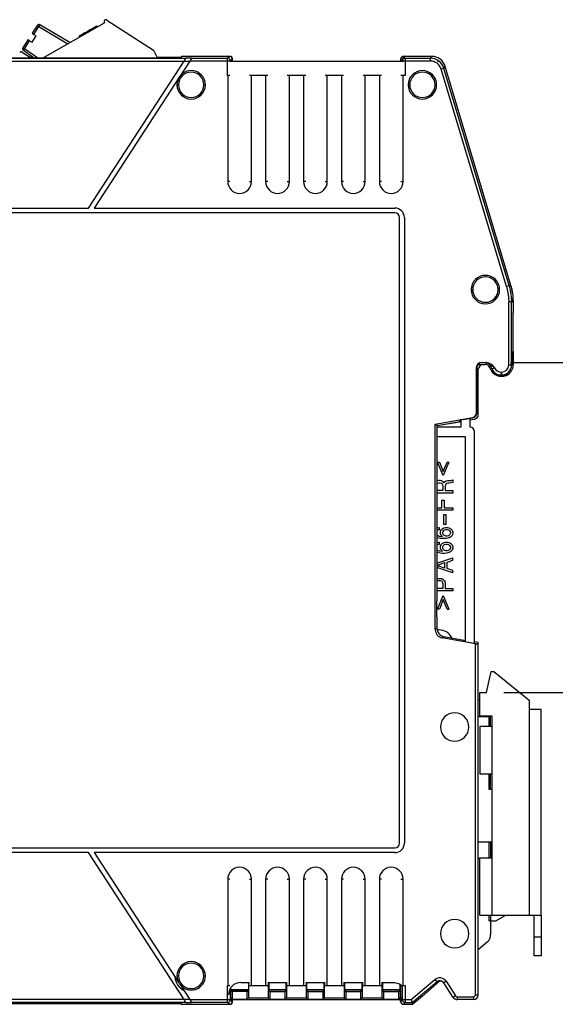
# Model space of a CAD drawing. Header units: millimetres. Extents: x 0 to 559, y 0 to 432.
# Tile 10 of 17: x 420 to 476, y 87 to 191. Entities that reach past the tile are written whole.
import ezdxf

# ---------------------------------------------------------------- set-up
doc = ezdxf.new("R2010")
doc.units = ezdxf.units.MM
doc.header["$LTSCALE"] = 2
doc.layers.add('DIMENSIONS', color=140, linetype='Continuous', lineweight=25)
doc.styles.add('SLDTEXTSTYLE0', font='TXT', dxfattribs={"width": 0.7})
doc.dimstyles.new('SLDDIMSTYLE1', dxfattribs={"dimtxt": 4.316016, "dimasz": 6.604, "dimexe": 0, "dimexo": 0.0625, "dimgap": 1.079004, "dimtad": 0, "dimtih": 1, "dimtoh": 1, "dimrnd": 1e-09, "dimzin": 12, "dimdsep": 46, "dimtxsty": 'SLDTEXTSTYLE0', "dimsah": 1, "dimcen": 0.09, "dimadec": 0, "dimazin": 3, "dimtfac": 1, "dimtmove": 0, "dimatfit": 0, "dimfxl": 0, "dimfrac": 2, "dimtolj": 1, "dimtzin": 12, "dimarcsym": 0})

# ---------------------------------------------------------------- blocks, each defined once
blk = doc.blocks.new('_D_4')
at = {"layer": 'DIMENSIONS'}
for p, q in [((486.14, 154.53), (486.14, 167.23)), ((471.53, 154.53), (492.49, 154.53)), ((479.73, 137.13), (478.28, 137.13)), ((478.28, 137.13), (478.28, 130.27)), ((492.55, 137.13), (494, 137.13)), ((494, 137.13), (494, 130.27)), ((478.28, 130.27), (479.73, 130.27)), ((494, 130.27), (492.55, 130.27)), ((470.81, 119.73), (492.49, 119.73)), ((486.14, 119.73), (486.14, 107.03))]:
    blk.add_line(p, q, dxfattribs=at)
for points in [[(486.14, 154.53), (487.15, 161.13), (485.12, 161.13)], [(486.14, 119.73), (485.12, 113.13), (487.15, 113.13)]]:
    blk.add_solid(points, dxfattribs=at)
at = {"layer": 'DIMENSIONS', "char_height": 4.233, "attachment_point": 1, "style": 'SLDTEXTSTYLE0'}
for s, insert in [('34.8', (479.73, 143.55)), ('1.37', (479.73, 135.73))]:
    blk.add_mtext(s, dxfattribs=dict(at, insert=insert))

msp = doc.modelspace()

# ---------------------------------------------------------------- linework, layer by layer
for p, q in [((421.595, 190.11), (421.047, 189.266)), ((421.763, 190.001), (421.595, 190.11)), ((421.866, 190.172), (421.763, 190.001)), ((425.002, 188.285), (421.866, 190.172)), ((422.118, 186.653), (428.675, 190.363)), ((428.726, 190.673), (428.732, 190.677)), ((428.938, 190.669), (433.841, 187.485)), ((421.047, 189.266), (421.215, 189.157)), ((421.215, 189.157), (421.763, 190.001)), ((421.466, 188.993), (421.215, 189.157)), ((421.763, 190.001), (424.802, 188.172)), ((426.194, 189.074), (426.112, 189.028)), ((426.316, 189.143), (426.194, 189.074)), ((426.243, 188.987), (426.194, 189.074)), ((426.438, 189.212), (426.316, 189.143)), ((426.316, 189.143), (426.365, 189.056)), ((426.601, 189.304), (426.438, 189.212)), ((426.438, 189.212), (426.488, 189.125)), ((426.764, 189.397), (426.601, 189.304)), ((426.601, 189.304), (426.65, 189.217)), ((426.886, 189.466), (426.764, 189.397)), ((426.764, 189.397), (426.813, 189.31)), ((426.968, 189.512), (426.886, 189.466)), ((426.886, 189.466), (426.936, 189.379)), ((427.09, 189.581), (426.968, 189.512)), ((426.968, 189.512), (427.017, 189.425)), ((427.212, 189.65), (427.09, 189.581)), ((427.09, 189.581), (427.139, 189.494)), ((427.375, 189.742), (427.212, 189.65)), ((427.212, 189.65), (427.262, 189.563)), ((427.457, 189.789), (427.375, 189.742)), ((427.375, 189.742), (427.425, 189.655)), ((427.62, 189.881), (427.457, 189.789)), ((427.457, 189.789), (427.506, 189.701)), ((427.783, 189.973), (427.62, 189.881)), ((427.62, 189.881), (427.669, 189.794)), ((427.864, 190.019), (427.783, 189.973)), ((427.783, 189.973), (427.832, 189.886)), ((427.905, 190.042), (427.864, 190.019)), ((427.864, 190.019), (427.913, 189.932)), ((427.905, 190.042), (427.954, 189.955)), ((420.611, 188.595), (420.063, 187.75)), ((420.231, 187.641), (420.779, 188.486)), ((420.779, 188.486), (420.611, 188.595)), ((420.779, 188.486), (421.03, 188.322)), ((421.03, 188.322), (421.466, 188.993)), ((426.031, 188.982), (425.99, 188.959)), ((425.99, 188.959), (426.039, 188.872)), ((426.112, 189.028), (426.031, 188.982)), ((426.031, 188.982), (426.08, 188.895)), ((426.112, 189.028), (426.162, 188.941)), ((420.003, 187.291), (420.985, 186.653)), ((420.063, 187.75), (420.231, 187.641)), ((420.231, 187.641), (420.116, 187.478)), ((420.116, 187.478), (421.296, 186.653)), ((421.645, 186.653), (420.231, 187.641)), ((433.841, 187.485), (434.265, 186.653)), ((436.678, 186.653), (368.214, 186.653)), ((416.091, 186.339), (437.07, 186.339)), ((416.286, 186.639), (437.265, 186.639)), ((420.85, 186.74), (421.17, 186.74)), ((426.999, 170.831), (437.07, 186.339)), ((434.221, 186.74), (436.681, 186.74)), ((437.666, 186.339), (436.612, 184.716)), ((436.681, 186.74), (436.624, 186.653)), ((436.793, 186.831), (436.678, 186.653)), ((436.681, 186.74), (436.793, 186.831)), ((441.963, 186.831), (436.793, 186.831)), ((441.863, 186.831), (436.793, 186.831)), ((437.07, 186.339), (437.666, 186.339)), ((437.215, 186.562), (437.263, 186.635)), ((437.265, 186.639), (437.263, 186.635)), ((437.859, 186.635), (437.263, 186.635)), ((441.671, 186.339), (437.666, 186.339)), ((437.859, 186.635), (437.811, 186.562)), ((437.859, 186.635), (437.861, 186.639)), ((437.861, 186.639), (441.671, 186.639)), ((441.671, 186.639), (441.863, 186.831)), ((441.671, 186.549), (441.671, 186.639)), ((441.671, 186.339), (441.671, 186.549)), ((441.671, 184.831), (441.671, 186.339)), ((441.971, 186.339), (441.671, 186.339)), ((441.895, 186.339), (460.182, 186.339)), ((441.971, 186.339), (442.163, 186.531)), ((442.163, 186.631), (442.163, 186.339)), ((442.163, 186.339), (442.163, 186.531)), ((459.914, 186.531), (460.106, 186.339)), ((459.914, 186.531), (459.914, 186.339)), ((460.406, 186.339), (460.106, 186.339)), ((460.164, 186.339), (460.164, 186.631)), ((460.214, 186.831), (460.406, 186.639)), ((463.207, 186.831), (460.214, 186.831)), ((463.207, 186.831), (460.364, 186.831)), ((460.406, 186.639), (460.406, 186.549)), ((460.406, 186.639), (463.064, 186.639)), ((460.406, 186.549), (460.406, 186.339)), ((460.406, 186.339), (460.406, 184.831)), ((463.064, 186.339), (460.406, 186.339)), ((463.064, 186.639), (463.207, 186.831)), ((463.064, 186.339), (463.064, 186.639)), ((463.83, 186.339), (463.957, 186.339)), ((463.994, 186.217), (463.957, 186.339)), ((464.501, 185.57), (464.214, 185.484)), ((471.091, 162.56), (464.214, 185.484)), ((464.501, 185.57), (464.644, 185.762)), ((471.378, 162.646), (464.501, 185.57)), ((471.57, 162.675), (464.644, 185.762)), ((436.523, 184.578), (427.595, 170.831)), ((436.546, 184.614), (436.523, 184.578)), ((436.6, 184.698), (436.533, 184.596)), ((436.546, 184.614), (436.589, 184.68)), ((436.589, 184.68), (436.612, 184.716)), ((441.683, 184.831), (441.671, 184.831)), ((441.683, 184.831), (441.683, 173.631)), ((441.907, 184.831), (441.683, 184.831)), ((444.187, 184.831), (443.964, 184.831)), ((444.187, 173.631), (444.187, 184.831)), ((445.683, 184.831), (444.187, 184.831)), ((445.683, 184.831), (445.683, 173.631)), ((445.907, 184.831), (445.683, 184.831)), ((448.187, 184.831), (447.964, 184.831)), ((448.187, 173.631), (448.187, 184.831)), ((449.683, 184.831), (448.187, 184.831)), ((449.683, 184.831), (449.683, 173.631)), ((449.907, 184.831), (449.683, 184.831)), ((452.187, 184.831), (451.964, 184.831)), ((452.187, 173.631), (452.187, 184.831)), ((453.683, 184.831), (452.187, 184.831)), ((453.683, 184.831), (453.683, 173.631)), ((453.907, 184.831), (453.683, 184.831)), ((456.187, 184.831), (455.964, 184.831)), ((456.187, 173.631), (456.187, 184.831)), ((457.683, 184.831), (456.187, 184.831)), ((457.683, 184.831), (457.683, 173.631)), ((457.907, 184.831), (457.683, 184.831)), ((460.187, 184.831), (459.964, 184.831)), ((460.187, 173.631), (460.187, 184.831)), ((460.406, 184.831), (460.187, 184.831)), ((436.324, 183.831), (436.481, 183.831)), ((439.166, 183.831), (439.324, 183.831)), ((460.727, 183.831), (460.884, 183.831)), ((463.57, 183.831), (463.727, 183.831)), ((441.907, 173.631), (441.683, 173.631)), ((443.964, 173.631), (444.187, 173.631)), ((445.907, 173.631), (445.683, 173.631)), ((447.964, 173.631), (448.187, 173.631)), ((449.907, 173.631), (449.683, 173.631)), ((451.964, 173.631), (452.187, 173.631)), ((453.907, 173.631), (453.683, 173.631)), ((455.964, 173.631), (456.187, 173.631)), ((457.907, 173.631), (457.683, 173.631)), ((459.964, 173.631), (460.187, 173.631)), ((406.02, 170.831), (426.999, 170.831)), ((427.595, 170.831), (459.324, 170.831)), ((459.324, 170.331), (374.624, 170.331)), ((459.824, 103.831), (459.824, 169.831)), ((460.324, 169.831), (460.324, 103.831)), ((467.374, 162.231), (467.531, 162.231)), ((470.216, 162.231), (470.374, 162.231)), ((471.091, 162.56), (471.378, 162.646)), ((471.57, 162.675), (471.378, 162.646)), ((471.77, 160.938), (471.77, 161.005)), ((471.331, 154.281), (471.331, 160.923)), ((471.631, 160.923), (471.331, 160.923)), ((471.631, 160.923), (471.823, 160.951)), ((471.631, 154.281), (471.631, 160.923)), ((471.823, 159.813), (471.823, 160.951)), ((471.809, 159.806), (471.823, 159.813)), ((471.809, 155.681), (471.809, 159.806)), ((471.659, 155.236), (471.659, 154.281)), ((471.664, 155.536), (471.809, 155.681)), ((471.809, 155.681), (471.809, 154.281)), ((467.926, 149.231), (467.926, 154.029)), ((467.926, 154.029), (467.959, 153.996)), ((467.959, 153.996), (467.959, 149.203)), ((468.094, 154.331), (468.864, 154.331)), ((468.124, 149.065), (468.124, 153.831)), ((468.426, 154.529), (468.994, 154.529)), ((468.426, 154.529), (468.459, 154.496)), ((468.91, 154.496), (468.459, 154.496)), ((468.928, 154.524), (468.91, 154.496)), ((469.441, 153.775), (469.317, 154.043)), ((469.363, 154.207), (469.381, 154.235)), ((469.363, 154.207), (469.542, 153.822)), ((469.381, 154.235), (469.568, 153.834)), ((469.568, 153.834), (469.542, 153.822)), ((469.839, 153.961), (469.568, 153.834)), ((469.804, 154.037), (469.839, 153.961)), ((471.331, 154.281), (471.631, 154.281)), ((471.659, 154.281), (471.631, 154.281)), ((471.659, 154.281), (471.809, 154.281)), ((470.526, 153.524), (470.574, 153.524)), ((470.526, 153.524), (470.526, 153.224)), ((470.526, 153.224), (470.574, 153.224)), ((470.526, 153.196), (470.526, 153.224)), ((470.526, 153.196), (470.574, 153.196)), ((470.574, 153.084), (470.526, 153.084)), ((470.574, 153.524), (470.574, 153.224)), ((470.574, 153.224), (470.574, 153.196)), ((471.168, 153.362), (471.153, 153.19)), ((463.576, 148.044), (467.513, 148.738)), ((466.521, 148.53), (467.546, 148.71)), ((467.274, 147.729), (467.274, 148.662)), ((467.274, 148.495), (467.71, 148.572)), ((467.513, 148.738), (467.546, 148.71)), ((467.959, 149.203), (467.926, 149.231)), ((463.576, 126.368), (463.576, 148.044)), ((463.773, 147.879), (463.576, 148.044)), ((463.752, 147.879), (463.773, 147.879)), ((463.752, 147.879), (463.752, 129.379)), ((463.774, 147.878), (463.752, 147.878)), ((466.274, 147.731), (463.752, 147.731)), ((463.773, 147.879), (466.142, 148.296)), ((463.774, 147.878), (466.224, 148.31)), ((466.142, 148.296), (466.221, 148.472)), ((466.224, 148.31), (466.224, 148.511)), ((466.224, 148.31), (466.274, 148.319)), ((466.274, 148.52), (466.274, 147.731)), ((463.752, 146.731), (466.724, 146.731)), ((466.724, 146.731), (466.724, 125.091)), ((467.724, 124.915), (467.724, 147.231)), ((464.424, 142.601), (463.824, 144.041)), ((463.824, 144.041), (464.024, 144.041)), ((464.024, 144.041), (464.424, 143.051)), ((464.424, 143.051), (464.824, 144.041)), ((465.024, 144.041), (464.424, 142.601)), ((464.824, 144.041), (465.024, 144.041)), ((463.774, 142.053), (463.752, 142.04)), ((463.752, 141.741), (463.824, 141.805)), ((463.947, 142.075), (463.774, 142.053)), ((463.824, 141.805), (463.949, 141.85)), ((464.099, 142.075), (463.947, 142.075)), ((463.949, 141.85), (464.098, 141.85)), ((464.098, 141.85), (464.224, 141.805)), ((464.273, 142.052), (464.099, 142.075)), ((464.224, 141.805), (464.299, 141.737)), ((464.273, 142.052), (464.424, 141.962)), ((464.299, 141.737), (464.348, 141.625)), ((464.348, 141.625), (464.373, 141.489)), ((464.373, 141.489), (464.373, 141.018)), ((464.424, 141.962), (464.499, 141.85)), ((464.499, 141.85), (464.574, 141.963)), ((464.574, 141.963), (464.724, 142.053)), ((464.649, 141.581), (464.623, 141.446)), ((464.623, 141.446), (464.623, 141.018)), ((464.699, 141.692), (464.649, 141.581)), ((464.774, 141.76), (464.699, 141.692)), ((464.724, 142.053), (464.899, 142.075)), ((464.899, 141.805), (464.774, 141.76)), ((464.899, 142.075), (465.049, 142.075)), ((465.048, 141.805), (464.899, 141.805)), ((465.249, 141.827), (465.048, 141.805)), ((465.049, 142.075), (465.224, 142.097)), ((465.049, 142.075), (465.049, 142.075)), ((465.224, 142.097), (465.424, 142.165)), ((465.424, 141.873), (465.249, 141.827)), ((465.424, 142.165), (465.424, 141.873)), ((464.373, 141.018), (463.752, 141.018)), ((465.424, 140.77), (463.752, 140.77)), ((464.623, 141.018), (465.424, 141.018)), ((465.424, 141.018), (465.424, 140.77)), ((463.752, 139.199), (464.275, 139.199)), ((464.275, 139.199), (464.275, 140.031)), ((464.275, 140.031), (464.525, 140.031)), ((464.525, 140.031), (464.525, 139.199)), ((464.525, 139.199), (465.424, 139.199)), ((465.424, 139.199), (465.424, 138.952)), ((465.424, 138.952), (463.752, 138.952)), ((464.474, 137.435), (464.474, 138.497)), ((464.474, 138.497), (464.699, 138.497)), ((464.699, 138.497), (464.699, 137.435)), ((463.824, 137.105), (463.948, 137.127)), ((463.948, 137.127), (463.998, 137.127)), ((463.998, 137.127), (463.998, 136.902)), ((464.699, 137.435), (464.474, 137.435)), ((464.525, 137.105), (464.671, 137.149)), ((464.671, 137.149), (464.874, 137.149)), ((464.874, 137.149), (465.019, 137.108)), ((463.752, 137.072), (463.824, 137.105)), ((463.8, 136.835), (463.752, 136.778)), ((463.752, 136.372), (463.798, 136.317)), ((463.828, 136.045), (463.752, 136.08)), ((463.798, 136.317), (463.873, 136.273)), ((463.876, 136.88), (463.8, 136.835)), ((463.873, 136.273), (464, 136.226)), ((463.998, 136.902), (463.876, 136.88)), ((464, 136.226), (464.349, 136.181)), ((464.125, 136.634), (464.148, 136.744)), ((464.125, 136.517), (464.125, 136.634)), ((464.146, 136.408), (464.125, 136.517)), ((464.223, 136.293), (464.146, 136.408)), ((464.148, 136.744), (464.197, 136.858)), ((464.197, 136.858), (464.248, 136.923)), ((464.349, 136.181), (464.223, 136.293)), ((464.248, 136.923), (464.324, 136.992)), ((464.324, 136.992), (464.424, 137.058)), ((464.375, 136.632), (464.424, 136.744)), ((464.375, 136.516), (464.375, 136.632)), ((464.424, 136.406), (464.375, 136.516)), ((464.424, 137.058), (464.525, 137.105)), ((464.424, 136.744), (464.498, 136.833)), ((464.498, 136.32), (464.424, 136.406)), ((464.498, 136.833), (464.572, 136.879)), ((464.573, 136.271), (464.498, 136.32)), ((464.572, 136.879), (464.698, 136.924)), ((464.698, 136.227), (464.573, 136.271)), ((464.698, 136.924), (464.848, 136.924)), ((464.849, 136.227), (464.698, 136.227)), ((464.848, 136.924), (464.972, 136.879)), ((464.969, 136.269), (464.849, 136.227)), ((465.048, 136.32), (464.969, 136.269)), ((464.972, 136.879), (465.049, 136.833)), ((465.125, 136.092), (465.015, 136.045)), ((465.019, 137.108), (465.122, 137.06)), ((465.123, 136.405), (465.048, 136.32)), ((465.049, 136.833), (465.125, 136.741)), ((465.122, 137.06), (465.221, 136.994)), ((465.173, 136.52), (465.123, 136.405)), ((465.125, 136.741), (465.173, 136.633)), ((465.223, 136.159), (465.125, 136.092)), ((465.173, 136.633), (465.173, 136.52)), ((465.221, 136.994), (465.298, 136.925)), ((465.299, 136.226), (465.223, 136.159)), ((465.298, 136.925), (465.352, 136.857)), ((465.349, 136.294), (465.299, 136.226)), ((465.399, 136.41), (465.349, 136.294)), ((465.352, 136.857), (465.396, 136.748)), ((465.396, 136.748), (465.424, 136.635)), ((465.424, 136.519), (465.399, 136.41)), ((465.424, 136.635), (465.424, 136.519)), ((463.752, 135.518), (463.824, 135.551)), ((463.8, 135.281), (463.752, 135.224)), ((463.876, 135.326), (463.8, 135.281)), ((463.824, 135.551), (463.948, 135.573)), ((463.95, 136.002), (463.828, 136.045)), ((463.998, 135.348), (463.876, 135.326)), ((463.948, 135.573), (463.998, 135.573)), ((464.106, 135.979), (463.95, 136.002)), ((463.998, 135.573), (463.998, 135.348)), ((464.321, 135.957), (464.106, 135.979)), ((464.125, 135.08), (464.148, 135.19)), ((464.125, 134.963), (464.125, 135.08)), ((464.148, 135.19), (464.197, 135.304)), ((464.197, 135.304), (464.248, 135.369)), ((464.248, 135.369), (464.324, 135.438)), ((464.526, 135.957), (464.321, 135.957)), ((464.324, 135.438), (464.424, 135.504)), ((464.375, 135.078), (464.424, 135.19)), ((464.375, 134.962), (464.375, 135.078)), ((464.424, 135.504), (464.525, 135.551)), ((464.424, 135.19), (464.498, 135.279)), ((464.498, 135.279), (464.572, 135.325)), ((464.525, 135.551), (464.671, 135.595)), ((464.754, 135.981), (464.526, 135.957)), ((464.572, 135.325), (464.698, 135.37)), ((464.671, 135.595), (464.874, 135.595)), ((464.698, 135.37), (464.848, 135.37)), ((464.901, 136.003), (464.754, 135.981)), ((464.848, 135.37), (464.972, 135.325)), ((464.874, 135.595), (465.019, 135.554)), ((465.015, 136.045), (464.901, 136.003)), ((464.972, 135.325), (465.049, 135.279)), ((465.019, 135.554), (465.122, 135.506)), ((465.049, 135.279), (465.125, 135.187)), ((465.122, 135.506), (465.221, 135.44)), ((465.125, 135.187), (465.173, 135.079)), ((465.173, 135.079), (465.173, 134.966)), ((465.221, 135.44), (465.298, 135.371)), ((465.298, 135.371), (465.352, 135.303)), ((465.352, 135.303), (465.396, 135.194)), ((465.396, 135.194), (465.424, 135.081)), ((465.424, 135.081), (465.424, 134.965)), ((463.752, 134.818), (463.798, 134.763)), ((463.828, 134.491), (463.752, 134.526)), ((463.798, 134.763), (463.873, 134.719)), ((463.95, 134.448), (463.828, 134.491)), ((463.873, 134.719), (464, 134.672)), ((464.106, 134.425), (463.95, 134.448)), ((464, 134.672), (464.349, 134.627)), ((464.321, 134.403), (464.106, 134.425)), ((464.146, 134.854), (464.125, 134.963)), ((464.223, 134.739), (464.146, 134.854)), ((464.349, 134.627), (464.223, 134.739)), ((464.526, 134.403), (464.321, 134.403)), ((464.424, 134.852), (464.375, 134.962)), ((464.498, 134.766), (464.424, 134.852)), ((464.573, 134.717), (464.498, 134.766)), ((464.754, 134.427), (464.526, 134.403)), ((464.698, 134.673), (464.573, 134.717)), ((464.849, 134.673), (464.698, 134.673)), ((464.901, 134.449), (464.754, 134.427)), ((464.969, 134.715), (464.849, 134.673)), ((465.015, 134.491), (464.901, 134.449)), ((465.048, 134.766), (464.969, 134.715)), ((465.125, 134.538), (465.015, 134.491)), ((465.123, 134.851), (465.048, 134.766)), ((465.173, 134.966), (465.123, 134.851)), ((465.223, 134.605), (465.125, 134.538)), ((465.299, 134.672), (465.223, 134.605)), ((465.349, 134.74), (465.299, 134.672)), ((465.399, 134.856), (465.349, 134.74)), ((465.424, 134.965), (465.399, 134.856)), ((463.752, 133.382), (465.424, 133.931)), ((463.757, 133.139), (464.572, 133.432)), ((464.572, 132.847), (463.757, 133.139)), ((464.572, 133.432), (464.572, 132.847)), ((464.823, 133.482), (465.424, 133.679)), ((464.823, 132.797), (464.823, 133.482)), ((465.424, 133.679), (465.424, 133.931)), ((465.424, 132.347), (463.752, 132.896)), ((465.424, 132.599), (464.823, 132.797)), ((465.424, 132.347), (465.424, 132.599)), ((463.752, 131.722), (463.774, 131.735)), ((463.752, 131.423), (463.823, 131.488)), ((463.774, 131.735), (463.947, 131.758)), ((463.823, 131.488), (463.948, 131.533)), ((463.947, 131.758), (464.101, 131.758)), ((463.948, 131.533), (464.099, 131.533)), ((464.099, 131.533), (464.224, 131.488)), ((464.101, 131.758), (464.274, 131.735)), ((464.224, 131.488), (464.298, 131.42)), ((464.274, 131.735), (464.423, 131.646)), ((464.298, 131.42), (464.349, 131.308)), ((464.349, 131.308), (464.373, 131.174)), ((464.373, 131.174), (464.373, 130.699)), ((464.423, 131.646), (464.523, 131.555)), ((464.523, 131.555), (464.598, 131.42)), ((464.598, 131.42), (464.623, 131.242)), ((464.623, 131.242), (464.623, 130.699)), ((464.373, 130.699), (463.752, 130.699)), ((465.424, 130.454), (463.752, 130.454)), ((463.824, 128.531), (464.424, 129.971)), ((464.424, 129.971), (465.024, 128.531)), ((464.623, 130.699), (465.424, 130.699)), ((465.424, 130.699), (465.424, 130.454)), ((463.716, 129.384), (463.752, 129.379)), ((463.716, 129.384), (463.716, 127.691)), ((464.424, 129.521), (464.024, 128.531)), ((464.824, 128.531), (464.424, 129.521)), ((464.024, 128.531), (463.824, 128.531)), ((464.824, 128.531), (465.024, 128.531)), ((463.752, 127.681), (463.716, 127.691)), ((463.752, 127.681), (463.752, 126.515)), ((463.752, 126.515), (463.576, 126.368)), ((463.974, 126.331), (463.787, 126.331)), ((464.32, 125.481), (464.496, 125.629)), ((467.824, 124.864), (464.32, 125.481)), ((464.496, 125.629), (466.602, 125.258)), ((466.674, 125.1), (466.602, 125.258)), ((466.674, 125.1), (468.124, 124.844)), ((468.124, 125.011), (467.724, 125.082)), ((467.824, 87.831), (467.824, 124.864)), ((468.124, 124.844), (468.124, 125.011)), ((468.124, 124.816), (468.124, 124.844)), ((468.124, 87.831), (468.124, 124.816)), ((468.974, 119.731), (469.474, 121.931)), ((469.474, 121.931), (469.774, 121.931)), ((469.774, 121.931), (473.474, 118.931)), ((468.274, 117.231), (468.274, 119.731)), ((468.274, 119.731), (468.974, 119.731)), ((468.274, 118.881), (468.124, 118.881)), ((473.474, 118.931), (473.474, 117.931)), ((473.474, 117.931), (473.474, 96.231)), ((474.774, 117.931), (473.474, 117.931)), ((474.774, 96.231), (474.774, 117.931)), ((468.124, 117.181), (469.424, 117.181)), ((469.574, 117.231), (468.274, 117.231)), ((469.224, 117.181), (469.224, 116.131)), ((469.424, 116.131), (469.424, 117.181)), ((469.574, 116.131), (469.574, 117.231)), ((468.274, 116.131), (468.274, 111.131)), ((469.574, 116.131), (468.274, 116.131)), ((469.574, 111.131), (469.574, 116.131)), ((468.274, 111.131), (469.574, 111.131)), ((469.224, 111.131), (469.224, 109.531)), ((469.424, 109.531), (469.424, 111.131)), ((469.574, 102.231), (469.574, 111.131)), ((469.224, 109.531), (469.424, 109.531)), ((469.424, 109.531), (469.574, 109.531)), ((469.224, 103.931), (468.124, 103.931)), ((469.224, 103.931), (469.224, 102.231)), ((469.424, 103.931), (469.224, 103.931)), ((469.424, 103.931), (469.424, 102.231)), ((469.574, 103.931), (469.424, 103.931)), ((374.624, 103.331), (459.324, 103.331)), ((426.999, 102.831), (406.02, 102.831)), ((437.07, 87.324), (426.999, 102.831)), ((427.595, 102.831), (436.523, 89.084)), ((459.324, 102.831), (427.595, 102.831)), ((468.124, 102.231), (468.274, 102.231)), ((468.274, 96.231), (468.274, 102.231)), ((469.574, 102.231), (468.274, 102.231)), ((469.574, 96.231), (469.574, 102.231)), ((441.683, 100.032), (441.683, 88.831)), ((441.907, 100.032), (441.683, 100.032)), ((443.964, 100.032), (444.187, 100.032)), ((444.187, 88.831), (444.187, 100.032)), ((445.683, 100.032), (445.683, 88.831)), ((445.907, 100.032), (445.683, 100.032)), ((447.964, 100.032), (448.187, 100.032)), ((448.187, 88.831), (448.187, 100.032)), ((449.683, 100.032), (449.683, 88.831)), ((449.907, 100.032), (449.683, 100.032)), ((451.964, 100.032), (452.187, 100.032)), ((452.187, 88.831), (452.187, 100.032)), ((453.683, 100.032), (453.683, 88.831)), ((453.907, 100.032), (453.683, 100.032)), ((455.964, 100.032), (456.187, 100.032)), ((456.187, 88.831), (456.187, 100.032)), ((457.683, 100.032), (457.683, 88.831)), ((457.907, 100.032), (457.683, 100.032)), ((459.964, 100.032), (460.187, 100.032)), ((460.187, 88.831), (460.187, 100.032)), ((468.274, 96.231), (469.574, 96.231)), ((469.224, 96.231), (469.224, 95.631)), ((469.424, 95.631), (469.224, 95.631)), ((469.424, 96.231), (469.424, 95.631)), ((469.424, 95.631), (469.974, 95.631)), ((469.424, 95.631), (469.424, 94.188)), ((469.574, 96.231), (473.474, 96.231)), ((469.974, 95.631), (471.013, 96.231)), ((473.474, 96.231), (474.774, 96.231)), ((473.974, 96.231), (473.974, 93.931)), ((474.774, 96.231), (474.774, 93.931)), ((474.774, 93.931), (473.974, 93.931)), ((473.974, 93.931), (473.974, 91.931)), ((474.774, 93.931), (474.774, 91.931)), ((468.124, 92.631), (469.066, 93.422)), ((474.774, 91.931), (473.974, 91.931)), ((436.324, 89.831), (436.481, 89.831)), ((439.166, 89.831), (439.324, 89.831)), ((461.033, 87.324), (463.546, 89.433)), ((463.546, 89.433), (463.739, 89.203)), ((436.546, 89.048), (436.523, 89.084)), ((436.589, 88.983), (436.546, 89.048)), ((436.589, 88.983), (436.612, 88.947)), ((436.612, 88.947), (437.666, 87.324)), ((441.683, 88.831), (441.671, 88.831)), ((441.671, 87.324), (441.671, 88.831)), ((441.683, 88.831), (441.907, 88.831)), ((441.971, 87.324), (441.971, 88.499)), ((441.983, 88.515), (441.983, 87.511)), ((441.996, 87.511), (441.996, 88.531)), ((442.01, 88.298), (442.01, 88.549)), ((442.01, 88.406), (443.861, 88.406)), ((443.861, 88.332), (442.01, 88.332)), ((442.01, 88.298), (442.135, 88.172)), ((443.059, 89.131), (443.964, 89.131)), ((443.735, 88.172), (443.861, 88.298)), ((443.861, 89.131), (443.861, 88.298)), ((443.875, 88.831), (443.875, 87.511)), ((443.875, 88.831), (443.887, 88.831)), ((443.887, 89.131), (443.887, 88.831)), ((443.887, 88.831), (444.187, 88.831)), ((444.187, 88.831), (445.683, 88.831)), ((445.683, 88.831), (445.983, 88.831)), ((445.907, 89.131), (447.964, 89.131)), ((445.983, 88.831), (445.983, 89.131)), ((445.983, 88.831), (445.996, 88.831)), ((445.996, 87.511), (445.996, 88.831)), ((446.01, 89.131), (446.01, 88.298)), ((446.01, 88.406), (447.861, 88.406)), ((447.861, 88.332), (446.01, 88.332)), ((446.01, 88.298), (446.135, 88.172)), ((447.735, 88.172), (447.861, 88.298)), ((447.861, 88.298), (447.861, 89.131)), ((447.875, 88.831), (447.875, 87.511)), ((447.875, 88.831), (447.887, 88.831)), ((447.887, 89.131), (447.887, 88.831)), ((447.887, 88.831), (448.187, 88.831)), ((448.187, 88.831), (449.683, 88.831)), ((449.683, 88.831), (449.983, 88.831)), ((449.907, 89.131), (451.964, 89.131)), ((449.983, 88.831), (449.983, 89.131)), ((449.983, 88.831), (449.996, 88.831)), ((449.996, 87.511), (449.996, 88.831)), ((450.01, 89.131), (450.01, 88.298)), ((450.01, 88.406), (451.861, 88.406)), ((451.861, 88.332), (450.01, 88.332)), ((450.01, 88.298), (450.135, 88.172)), ((451.735, 88.172), (451.861, 88.298)), ((451.861, 88.298), (451.861, 89.131)), ((451.875, 88.831), (451.875, 87.511)), ((451.875, 88.831), (451.887, 88.831)), ((451.887, 89.131), (451.887, 88.831)), ((451.887, 88.831), (452.187, 88.831)), ((452.187, 88.831), (453.683, 88.831)), ((453.683, 88.831), (453.983, 88.831)), ((453.907, 89.131), (455.964, 89.131)), ((453.983, 88.831), (453.983, 89.131)), ((453.983, 88.831), (453.996, 88.831)), ((453.996, 87.511), (453.996, 88.831)), ((454.01, 89.131), (454.01, 88.298)), ((454.01, 88.406), (455.861, 88.406)), ((455.861, 88.332), (454.01, 88.332)), ((454.01, 88.298), (454.135, 88.172)), ((455.735, 88.172), (455.861, 88.298)), ((455.861, 88.298), (455.861, 89.131)), ((455.875, 88.831), (455.875, 87.511)), ((455.875, 88.831), (455.887, 88.831)), ((455.887, 89.131), (455.887, 88.831)), ((455.887, 88.831), (456.187, 88.831)), ((456.187, 88.831), (457.683, 88.831)), ((457.683, 88.831), (457.983, 88.831)), ((457.907, 89.131), (459.268, 89.131)), ((457.983, 88.831), (457.983, 89.131)), ((457.983, 88.831), (457.996, 88.831)), ((457.996, 87.511), (457.996, 88.831)), ((458.01, 89.131), (458.01, 88.298)), ((458.01, 88.406), (459.861, 88.406)), ((459.861, 88.332), (458.01, 88.332)), ((458.01, 88.298), (458.135, 88.172)), ((459.735, 88.172), (459.861, 88.298)), ((459.861, 88.298), (459.861, 88.977)), ((459.875, 88.831), (459.875, 87.511)), ((459.887, 88.831), (459.875, 88.831)), ((459.887, 88.957), (459.887, 88.831)), ((459.887, 88.831), (460.187, 88.831)), ((460.094, 87.511), (460.094, 88.831)), ((460.106, 88.831), (460.106, 87.324)), ((460.187, 88.831), (460.406, 88.831)), ((460.406, 88.831), (460.406, 87.324)), ((461.142, 87.024), (463.739, 89.203)), ((464.016, 89.278), (462.246, 87.699)), ((463.739, 89.203), (463.759, 89.173)), ((464.732, 89.256), (464.48, 89.092)), ((465.476, 87.559), (464.48, 89.092)), ((464.732, 89.256), (465.727, 87.722)), ((437.07, 87.324), (416.091, 87.324)), ((437.666, 87.324), (437.07, 87.324)), ((437.666, 87.324), (441.671, 87.324)), ((441.671, 87.324), (441.971, 87.324)), ((441.671, 87.113), (441.671, 87.324)), ((442.163, 87.132), (441.971, 87.324)), ((442.163, 87.332), (441.983, 87.511)), ((441.983, 87.511), (441.996, 87.511)), ((442.135, 87.372), (441.996, 87.511)), ((442.135, 88.172), (442.135, 87.372)), ((443.735, 88.172), (442.135, 88.172)), ((442.135, 87.372), (443.735, 87.372)), ((442.163, 87.332), (442.163, 87.032)), ((442.163, 87.332), (442.163, 87.132)), ((442.163, 87.332), (459.914, 87.332)), ((443.735, 87.372), (443.735, 88.172)), ((443.875, 87.511), (443.735, 87.372)), ((443.875, 87.511), (445.996, 87.511)), ((444.164, 87.332), (446.164, 87.332)), ((446.135, 87.372), (445.996, 87.511)), ((446.135, 88.172), (446.135, 87.372)), ((446.135, 88.172), (447.735, 88.172)), ((446.135, 87.372), (447.735, 87.372)), ((447.735, 87.372), (447.735, 88.172)), ((447.875, 87.511), (447.735, 87.372)), ((447.875, 87.511), (449.996, 87.511)), ((448.164, 87.332), (450.164, 87.332)), ((450.135, 87.372), (449.996, 87.511)), ((450.135, 88.172), (450.135, 87.372)), ((450.135, 88.172), (451.735, 88.172)), ((450.135, 87.372), (451.735, 87.372)), ((451.735, 87.372), (451.735, 88.172)), ((451.875, 87.511), (451.735, 87.372)), ((451.875, 87.511), (453.996, 87.511)), ((452.164, 87.332), (454.164, 87.332)), ((454.135, 87.372), (453.996, 87.511)), ((454.135, 88.172), (454.135, 87.372)), ((454.135, 88.172), (455.735, 88.172)), ((454.135, 87.372), (455.735, 87.372)), ((455.735, 87.372), (455.735, 88.172)), ((455.875, 87.511), (455.735, 87.372)), ((455.875, 87.511), (457.996, 87.511)), ((456.164, 87.332), (458.164, 87.332)), ((458.135, 87.372), (457.996, 87.511)), ((458.135, 88.172), (458.135, 87.372)), ((458.135, 88.172), (459.735, 88.172)), ((458.135, 87.372), (459.735, 87.372)), ((459.735, 87.372), (459.735, 88.172)), ((459.875, 87.511), (459.735, 87.372)), ((459.875, 87.511), (460.094, 87.511)), ((460.094, 87.511), (459.914, 87.332)), ((459.914, 87.132), (459.914, 87.332)), ((460.106, 87.324), (459.914, 87.132)), ((460.106, 87.324), (460.406, 87.324)), ((460.406, 87.324), (461.033, 87.324)), ((460.406, 87.324), (460.406, 87.113)), ((462.246, 87.699), (461.212, 86.832)), ((465.727, 87.722), (465.476, 87.559)), ((465.895, 87.631), (467.624, 87.631)), ((465.895, 87.631), (465.895, 87.331)), ((467.624, 87.331), (465.895, 87.331)), ((467.624, 87.631), (467.624, 87.331)), ((467.824, 87.831), (468.124, 87.831)), ((436.678, 87.01), (368.214, 87.01)), ((391.027, 86.922), (436.681, 86.922)), ((437.265, 87.024), (416.286, 87.024)), ((436.681, 86.922), (436.624, 87.01)), ((436.678, 87.01), (436.793, 86.832)), ((436.681, 86.922), (436.793, 86.832)), ((436.793, 86.832), (441.963, 86.832)), ((436.793, 86.832), (441.863, 86.832)), ((437.263, 87.027), (437.215, 87.1)), ((437.263, 87.027), (437.859, 87.027)), ((437.263, 87.027), (437.265, 87.024)), ((437.811, 87.1), (437.859, 87.027)), ((437.861, 87.024), (437.859, 87.027)), ((441.671, 87.024), (437.861, 87.024)), ((441.671, 87.024), (441.671, 87.113)), ((441.863, 86.832), (441.671, 87.024)), ((460.214, 86.832), (460.406, 87.024)), ((460.214, 86.832), (461.212, 86.832)), ((460.364, 86.832), (460.897, 86.832)), ((460.406, 87.113), (460.406, 87.024)), ((460.406, 87.024), (461.142, 87.024)), ((461.212, 86.832), (461.142, 87.024))]:
    msp.add_line(p, q)
at = {"flags": 128}
for points in [[(437.07, 186.339), (437.154, 186.468), (437.215, 186.562)], [(437.811, 186.562), (437.75, 186.468), (437.666, 186.339)], [(471.091, 162.56), (471.271, 161.75), (471.331, 160.923)], [(471.378, 162.646), (471.568, 161.794), (471.631, 160.923)], [(471.77, 161.005), (471.767, 161.166), (471.759, 161.331)], [(468.994, 154.529), (468.945, 154.526), (468.928, 154.524)], [(470.574, 153.084), (470.807, 153.107), (471.012, 153.168)], [(459.268, 89.131), (459.822, 89.008), (460.168, 88.739)], [(437.215, 87.1), (437.154, 87.194), (437.07, 87.324)], [(437.666, 87.324), (437.75, 87.194), (437.811, 87.1)], [(461.033, 87.324), (461.06, 87.251), (461.082, 87.19), (461.111, 87.109), (461.134, 87.046), (461.142, 87.024)]]:
    msp.add_lwpolyline(points, dxfattribs=at)
for centre, radius, start, end in [((421.763, 190.001), 0.2, 58.95251, 147), ((428.823, 190.498), 0.2, 119, 222.52249), ((428.829, 190.502), 0.2, 57, 119), ((419.894, 187.123), 0.2, 57, 147), ((420.231, 187.641), 0.2, 147, 235.04749), ((441.671, 186.339), 0.3, 0.02044, 89.97956), ((441.863, 186.531), 0.3, 359.99804, 90.00196), ((460.214, 186.531), 0.3, 89.99804, 180.00196), ((460.406, 186.339), 0.3, 90.02044, 179.97956), ((463.064, 185.139), 1.5, 16.70141, 89.99784), ((463.065, 185.139), 1.2, 16.69791, 90.00133), ((437.824, 183.831), 1.343, 0, 180), ((437.824, 183.831), 1.5, 0, 143.85985), ((462.227, 183.831), 1.5, 0, 180), ((462.227, 183.831), 1.343, 0, 180), ((437.824, 183.831), 1.5, 150.14015, 180), ((437.824, 183.831), 1.5, 180, 0), ((437.824, 183.831), 1.343, 180, 0), ((462.227, 183.831), 1.5, 180, 0), ((462.227, 183.831), 1.343, 180, 0), ((442.935, 173.631), 1.252, 180, 0), ((446.935, 173.631), 1.252, 180, 0), ((450.935, 173.631), 1.252, 180, 360), ((454.935, 173.631), 1.252, 180, 360), ((458.935, 173.631), 1.252, 180, 360), ((459.324, 169.831), 1, 0, 90), ((459.324, 169.831), 0.5, 0, 90), ((468.874, 162.231), 1.5, 0, 180), ((468.874, 162.231), 1.343, 0, 180), ((468.874, 162.231), 1.5, 180, 0), ((468.874, 162.231), 1.343, 180, 0), ((476.117, 155.31), 4.458, 177.08921, 180.94539), ((468.426, 154.029), 0.5, 89.95696, 180.04304), ((468.459, 153.996), 0.5, 89.99804, 180.00196), ((468.624, 153.831), 0.5, 90, 180), ((468.865, 153.833), 0.498, 24.85748, 90.14808), ((468.911, 153.998), 0.498, 24.8536, 90.1464), ((468.928, 154.024), 0.5, 25.01197, 89.98803), ((468.891, 153.446), 1.087, 32.93257, 84.60568), ((467.728, 150.145), 4.412, 61.93654, 68.00368), ((470.526, 154.281), 1.197, 205, 270), ((470.526, 154.281), 1.086, 205, 270), ((470.526, 154.281), 1.058, 205, 270), ((470.525, 154.28), 0.757, 204.9492, 270.0508), ((470.574, 154.281), 0.758, 270, 360), ((470.574, 154.281), 1.058, 270, 0), ((470.574, 154.281), 1.236, 297.95825, 0), ((470.576, 154.33), 1.135, 269.78421, 301.44022), ((471.058, 153.358), 0.193, 215.17832, 299.3629), ((467.426, 149.231), 0.5, 279.99878, 0.00122), ((467.459, 149.203), 0.5, 279.99878, 0.00122), ((467.624, 149.065), 0.5, 280, 0), ((467.213, 144.157), 4.428, 98.99576, 102.9509), ((467.224, 147.231), 0.5, 0, 84.26083), ((464.476, 126.368), 0.9, 179.9981, 260.0019), ((464.652, 126.515), 0.9, 179.9981, 260.0019), ((463.974, 124.831), 1.5, 26.76995, 90), ((468.751, 129.741), 4.965, 259.23476, 262.74085), ((465.624, 116.081), 1.5, 0, 180), ((465.624, 116.081), 1.5, 180, 0), ((459.324, 103.831), 1, 270, 0), ((459.324, 103.831), 0.5, 270, 0), ((442.935, 100.032), 1.252, 360, 180), ((446.935, 100.032), 1.252, 360, 180), ((450.935, 100.032), 1.252, 0, 180), ((454.935, 100.032), 1.252, 0, 180), ((458.935, 100.032), 1.252, 0, 180), ((465.624, 94.281), 1.5, 0, 180), ((465.624, 94.281), 1.5, 180, 0), ((468.424, 94.188), 1, 310, 0), ((437.824, 89.831), 1.5, 0, 180), ((437.824, 89.831), 1.343, 0, 180), ((437.824, 89.831), 1.713, 183.95454, 242.04546), ((437.824, 89.831), 1.5, 180, 209.85985), ((437.824, 89.831), 1.343, 180, 0), ((437.824, 89.831), 1.5, 216.14015, 0), ((464.061, 88.82), 0.8, 32.99512, 129.99502), ((443.059, 87.831), 1.3, 89.9878, 180.00347), ((464.061, 88.82), 0.5, 32.9907, 129.98888), ((464.08, 88.791), 0.499, 32.92106, 130.06907), ((441.671, 87.324), 0.3, 270.02044, 359.97956), ((460.406, 87.324), 0.3, 180.02044, 269.97956), ((465.895, 87.831), 0.5, 213, 270), ((465.895, 87.831), 0.199, 212.90202, 270.09798), ((467.625, 87.83), 0.199, 269.61168, 0.38832), ((467.624, 87.831), 0.5, 270, 360), ((441.863, 87.132), 0.3, 269.99804, 0.00196), ((460.214, 87.132), 0.3, 179.99804, 270.00196)]:
    msp.add_arc(centre, radius, start, end)
for centre, major_axis, ratio, start_param, end_param in [((441.963, 186.631), (-0.141, -0.141), 0.9996955, 2.3563468, 3.9268385), ((460.364, 186.631), (-0.141, 0.141), 0.9996955, 6.1548198, 7.0684312), ((463.207, 185.331), (-0.896, -1.204), 0.9997634, 2.5020362, 3.7811491), ((463.207, 185.331), (0.896, 1.204), 0.9997634, 5.6436289, 6.9227418), ((465.822, 160.95), (5.937, 0.871), 0.9998444, 0.0150823, 0.145706), ((465.822, 160.95), (-5.937, -0.871), 0.9998444, 2.9958866, 3.2872987), ((441.963, 87.032), (0.141, -0.141), 0.9996955, 5.4979394, 7.0684312)]:
    msp.add_ellipse(centre, major_axis=major_axis, ratio=ratio, start_param=start_param, end_param=end_param)

# ---------------------------------------------------------------- dimensions: what is measured, and where the dimension line sits
at = {"layer": 'DIMENSIONS'}
dim = msp.add_linear_dim(base=(486.138, 119.731), p1=(468.994, 154.529), p2=(468.274, 119.731), angle=90, dimstyle='SLDDIMSTYLE1', dxfattribs=at)
dim.commit()
dim.dimension.update_dxf_attribs({"geometry": '_D_4', "text_midpoint": (486.138, 137.13), "dimtype": 160})

doc.saveas('drawing.dxf')
